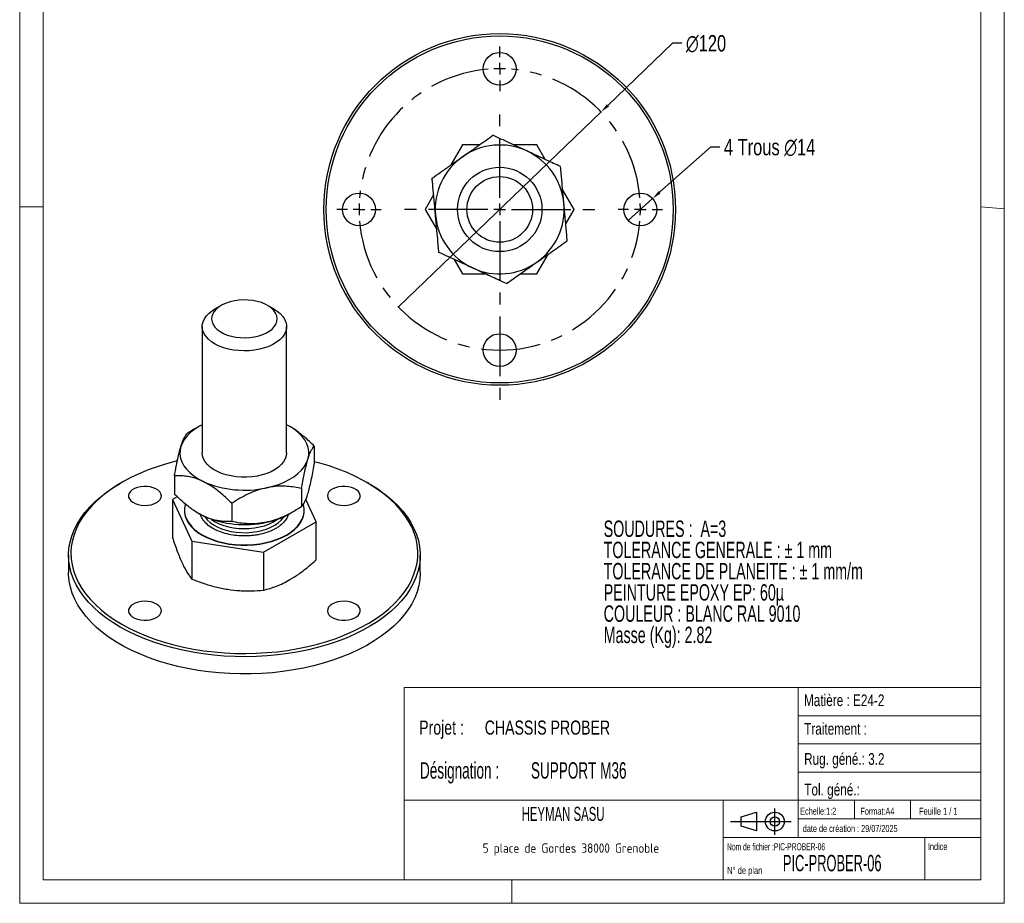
# Model space of a CAD drawing. Header units: millimetres. Extents: x 0 to 210, y 0 to 297.
# Tile 1 of 2: x 0 to 210, y 0 to 188. Entities that reach past the tile are written whole.
import ezdxf

# ---------------------------------------------------------------- set-up
doc = ezdxf.new("R2010")
doc.units = ezdxf.units.MM
doc.header["$PDSIZE"] = -1
doc.linetypes.add('CENTERX2', pattern=[20.32, 12.7, -2.54, 2.54, -2.54])
for name, color, linetype in [('COTES', 1, 'Continuous'), ('NOTES', 6, 'Continuous'), ('TRAIT-MIXTES', 3, 'CENTERX2')]:
    doc.layers.add(name, color=color, linetype=linetype)
doc.layers.add('TRAIT-FORT', color=4, linetype='Continuous', lineweight=25)
doc.styles.add('SLDTEXTSTYLE0', font='TXT', dxfattribs={"width": 0.6505})
doc.styles.add('SLDTEXTSTYLE1', font='TXT', dxfattribs={"width": 0.75})
doc.styles.add('SLDTEXTSTYLE2', font='TXT', dxfattribs={"width": 0.692308})
doc.styles.add('SLDTEXTSTYLE3', font='TXT', dxfattribs={"width": 0.7})
doc.styles.add('SLDTEXTSTYLE4', font='TXT', dxfattribs={"width": 0.568363})
doc.styles.add('SLDTEXTSTYLE5', font='TXT', dxfattribs={"width": 0.586297})
doc.styles.add('SLDTEXTSTYLE6', font='TXT', dxfattribs={"width": 0.617353})
doc.styles.add('SLDTEXTSTYLE7', font='ISOCP3', dxfattribs={"width": 0.96})
doc.styles.add('SLDTEXTSTYLE8', font='TXT', dxfattribs={"width": 0.605})
doc.dimstyles.new('SLDDIMSTYLE3', dxfattribs={"dimtxt": 3.5, "dimasz": 2, "dimexe": 0, "dimexo": 0.0625, "dimgap": 0.875, "dimtad": 0, "dimtih": 1, "dimtoh": 1, "dimlfac": 2, "dimrnd": 1e-09, "dimzin": 12, "dimdsep": 46, "dimtxsty": 'SLDTEXTSTYLE1', "dimblk1": 'NONE', "dimsah": 1, "dimcen": 0, "dimadec": 0, "dimazin": 3, "dimtfac": 1, "dimtmove": 0, "dimatfit": 3, "dimldrblk": 'NONE', "dimfxl": 1, "dimfrac": 2, "dimtolj": 1, "dimtzin": 12, "dimarcsym": 0})
doc.dimstyles.new('SLDDIMSTYLE4', dxfattribs={"dimtxt": 3.5, "dimasz": 2, "dimexe": 0, "dimexo": 0.0625, "dimgap": 0.875, "dimtad": 0, "dimtih": 1, "dimtoh": 1, "dimlfac": 2, "dimrnd": 1e-09, "dimzin": 12, "dimdsep": 46, "dimtxsty": 'SLDTEXTSTYLE1', "dimblk1": 'NONE', "dimsah": 1, "dimcen": 0, "dimadec": 0, "dimazin": 3, "dimtfac": 1, "dimtmove": 0, "dimatfit": 3, "dimldrblk": 'NONE', "dimfxl": 1, "dimfrac": 2, "dimtolj": 1, "dimtzin": 12, "dimarcsym": 0})

# ---------------------------------------------------------------- blocks, each defined once
blk = doc.blocks.new('Bloc2')
for p, q in [((2.32, 3.8), (5.55, 4.8)), ((5.55, 4.8), (5.55, 0.8)), ((9.48, 0), (9.48, 5.6)), ((0, 2.8), (12.98, 2.8)), ((2.32, 1.8), (2.32, 3.8)), ((5.55, 0.8), (2.32, 1.8))]:
    blk.add_line(p, q)
for radius in [2, 1]:
    blk.add_circle((9.48, 2.8), radius)
blk = doc.blocks.new('SW_NOTE_0')
at = {"layer": 'NOTES', "color": 0, "char_height": 3.5, "attachment_point": 1, "style": 'SLDTEXTSTYLE0'}
for s, insert in [('SOUDURES :  A=3', (0, 4.51)), ('TOLERANCE GENERALE : ± 1 mm', (0, -0.01)), ('TOLERANCE DE PLANEITE : ± 1 mm/m', (0, -4.54)), ('PEINTURE EPOXY EP: 60µ', (0, -9.07)), ('COULEUR : BLANC RAL 9010', (0, -13.59)), ('Masse (Kg): 2.82', (0, -18.12))]:
    blk.add_mtext(s, dxfattribs=dict(at, insert=insert))
blk = doc.blocks.new('SW_NOTE_1')
at = {"layer": 'NOTES', "color": 0, "char_height": 3.5, "attachment_point": 1, "style": 'SLDTEXTSTYLE6'}
for s, insert in [('Désignation :', (0, 4.51)), ('SUPPORT M36', (23.66, 4.51))]:
    blk.add_mtext(s, dxfattribs=dict(at, insert=insert))
blk = doc.blocks.new('SW_NOTE_2')
at = {"layer": 'NOTES', "color": 0, "char_height": 3, "attachment_point": 1, "style": 'SLDTEXTSTYLE1'}
for s, insert in [('Projet :', (0, 3.87)), ('CHASSIS PROBER', (13.98, 3.87))]:
    blk.add_mtext(s, dxfattribs=dict(at, insert=insert))
blk = doc.blocks.new('SW_NOTE_3')
at = {"layer": 'NOTES', "color": 0, "insert": (20.94, 2.58), "char_height": 2, "attachment_point": 2, "style": 'SLDTEXTSTYLE7'}
blk.add_mtext('5 place de Gordes 38000 Grenoble', dxfattribs=at)
blk = doc.blocks.new('_D_5')
at = {"layer": 'COTES', "color": 0, "lineweight": -2, "transparency": 16777216}
for p, q in [((139.21, 183.42), (125.43, 170.16)), ((141.21, 183.42), (139.21, 183.42)), ((80.74, 127.18), (123.98, 168.78))]:
    blk.add_line(p, q, dxfattribs=at)
at = {"layer": 'COTES', "color": 0, "transparency": 16777216}
blk.add_solid([(125.19, 170.4), (125.66, 169.92), (123.98, 168.78)], dxfattribs=at)
at = {"layer": 'Defpoints', "color": 0, "transparency": 16777216}
for p in [(123.98, 168.78), (80.74, 127.18)]:
    blk.add_point(p, dxfattribs=at)
at = {"layer": 'COTES', "color": 0, "transparency": 16777216, "insert": (142.08, 185.17), "char_height": 3.5, "attachment_point": 1, "style": 'SLDTEXTSTYLE1'}
blk.add_mtext('\\A1;∅120', dxfattribs=at)
blk = doc.blocks.new('_None')
blk = doc.blocks.new('_D_6')
at = {"layer": 'COTES', "color": 0, "lineweight": -2, "transparency": 16777216}
for p, q in [((147.3, 161.28), (136.47, 151.64)), ((149.3, 161.28), (147.3, 161.28)), ((129.75, 145.65), (134.98, 150.31))]:
    blk.add_line(p, q, dxfattribs=at)
at = {"layer": 'COTES', "color": 0, "transparency": 16777216}
blk.add_solid([(136.25, 151.88), (136.69, 151.39), (134.98, 150.31)], dxfattribs=at)
at = {"layer": 'Defpoints', "color": 0, "transparency": 16777216}
for p in [(134.98, 150.31), (129.75, 145.65)]:
    blk.add_point(p, dxfattribs=at)
at = {"layer": 'COTES', "color": 0, "transparency": 16777216, "insert": (150.17, 163.03), "char_height": 3.5, "attachment_point": 1, "style": 'SLDTEXTSTYLE1'}
blk.add_mtext('\\A1;4 Trous ∅14', dxfattribs=at)
blk = doc.blocks.new('SW_CENTERMARKSYMBOL_0')
at = {"layer": 'TRAIT-MIXTES', "color": 0}
for p, q in [((30, 32.5), (30, 34.75)), ((30, 30), (30, 31.25)), ((30, 30), (30, 28.75)), ((30, 27.5), (30, 25.25)), ((30, 2.5), (30, 22.46)), ((-2.5, 0), (-4.75, 0)), ((0, 0), (-1.25, 0)), ((0, 0), (1.25, 0)), ((30, 0), (30, 1.25)), ((2.5, 0), (4.75, 0)), ((27.5, 0), (7.54, 0)), ((30, 0), (28.75, 0)), ((30, 0), (30, -1.25)), ((30, 0), (31.25, 0)), ((32.5, 0), (52.46, 0)), ((57.5, 0), (55.25, 0)), ((60, 0), (58.75, 0)), ((60, 0), (61.25, 0)), ((62.5, 0), (64.75, 0)), ((30, -2.5), (30, -40.96))]:
    blk.add_line(p, q, dxfattribs=at)
for start, end in [(94.7746, 175.2254), (90, 92.3873), (87.6127, 90), (4.7746, 85.2254), (177.6127, 180), (180, 182.3873), (0, 2.3873), (357.6127, 0), (184.7746, 355.2254)]:
    blk.add_arc((30, 0), 30, start, end, dxfattribs=at)

msp = doc.modelspace()

# ---------------------------------------------------------------- linework, layer by layer
at = {"lineweight": 18}
for p, q in [((-0.0171, 297), (-0.0171, 0)), ((209.9829, 297), (209.9829, 0)), ((5, 291.6268), (5, 148.5091)), ((205, 291.6268), (204.9999, 5.0001)), ((-0.0171, 148.5091), (5, 148.5091)), ((5, 148.5091), (5, 5.0001)), ((205, 148.5184), (209.9829, 148.1054)), ((5, 67.6922), (5, 5.0001)), ((81.9999, 46.0001), (81.9999, 5.0001)), ((204.9999, 46.0001), (81.9999, 46.0001)), ((165.9999, 46.0001), (165.9999, 14.0001)), ((204.9999, 46.0001), (204.9999, 5.0001)), ((165.9999, 40.0001), (204.9999, 40.0001)), ((165.9999, 34.0001), (204.9999, 34.0001)), ((165.9999, 28.0001), (204.9999, 28.0001)), ((81.9999, 22.0001), (204.9999, 22.0001)), ((149.9999, 22.0001), (149.9999, 5.0001)), ((177.9999, 22.0001), (177.9999, 18.0001)), ((189.9999, 22.0001), (189.9999, 18.0001)), ((165.9999, 18.0001), (204.9999, 18.0001)), ((149.9999, 14.0001), (204.9999, 14.0001)), ((192.9999, 14.0001), (192.9999, 5.0001)), ((5, 5.0001), (204.9999, 5.0001)), ((81.9999, 5.0001), (204.9999, 5.0001)), ((104.9829, 0), (104.9829, 5.0001)), ((-0.0171, 0), (209.9829, 0))]:
    msp.add_line(p, q, dxfattribs=at)
at = {"layer": 'TRAIT-FORT', "lineweight": 25}
for p, q in [((94.4244, 161.7288), (91.9678, 157.4739)), ((98.0036, 161.7288), (94.4244, 161.7288)), ((110.3015, 161.7288), (105.3884, 161.7288)), ((112.0911, 158.6291), (110.3015, 161.7288)), ((118.2401, 147.9788), (115.7835, 152.2337)), ((88.2754, 151.0785), (86.4858, 147.9788)), ((86.4858, 147.9788), (88.9423, 143.7239)), ((116.4504, 144.8791), (118.2401, 147.9788)), ((92.6347, 137.3285), (94.4244, 134.2288)), ((110.3015, 134.2288), (112.758, 138.4837)), ((94.4244, 134.2288), (99.3375, 134.2288)), ((106.7222, 134.2288), (110.3015, 134.2288)), ((42.9579, 127.5077), (41.5435, 126.6908)), ((54.2735, 126.6908), (52.859, 127.5077)), ((38.9085, 123.0176), (38.9085, 96.0718)), ((56.9085, 96.0718), (56.9085, 123.0176)), ((37.1941, 101.1017), (35.7137, 100.2042)), ((38.1842, 101.6837), (37.1895, 101.1093)), ((57.6728, 101.6605), (57.6328, 101.6837)), ((62.8109, 97.497), (62.8109, 93.6219)), ((33.0061, 91.1728), (33.0061, 87.2977)), ((21.7413, 89.7387), (21.3877, 89.5345)), ((60.1033, 88.4656), (60.1033, 84.5905)), ((74.4293, 89.5345), (74.0757, 89.7387)), ((33.6007, 86.7079), (32.5724, 86.1142)), ((32.5724, 86.1142), (36.6817, 77.2609)), ((32.5724, 86.1142), (32.5724, 78.0126)), ((63.2446, 81.3697), (61.0294, 86.1425)), ((45.201, 85.3035), (45.201, 81.4284)), ((35.131, 83.8237), (35.131, 83.742)), ((38.1442, 83.1341), (38.1842, 83.111)), ((39.1036, 82.6261), (38.1842, 83.111)), ((57.6328, 83.111), (58.6238, 83.6833)), ((60.686, 83.742), (60.686, 83.8237)), ((52.0178, 74.8886), (63.2446, 81.3697)), ((63.2446, 73.2681), (63.2446, 81.3697)), ((36.6817, 77.2609), (52.0178, 74.8886)), ((36.6817, 77.2609), (36.6817, 69.1593)), ((10.4085, 74.2293), (10.4085, 70.5549)), ((52.0178, 74.8886), (52.0178, 66.787)), ((85.4085, 70.5549), (85.4085, 74.2293))]:
    msp.add_line(p, q, dxfattribs=at)
at = {"layer": 'TRAIT-FORT', "lineweight": 25, "flags": 128}
for points in [[(46.0968, 120.7474), (47.0775, 120.6383), (48.0751, 120.6108), (49.0693, 120.6656), (50.0399, 120.8016), (50.9671, 121.0158), (51.832, 121.3041), (52.6171, 121.6605), (53.3063, 122.0778), (53.8857, 122.5475), (54.3433, 123.0599), (54.67, 123.6048), (54.859, 124.1709), (54.9065, 124.7469), (54.8116, 125.3208), (54.5761, 125.8811), (54.2049, 126.4164), (53.7055, 126.9157), (53.0882, 127.3689), (52.3653, 127.7668), (51.5518, 128.1012), (50.664, 128.3654), (49.7202, 128.554), (48.7395, 128.6631), (47.7419, 128.6906), (46.7477, 128.6358), (45.7771, 128.4998), (44.8499, 128.2855), (43.9849, 127.9973), (43.1999, 127.6408), (42.5107, 127.2236), (41.9313, 126.7539), (41.4737, 126.2414), (41.147, 125.6966), (40.958, 125.1304), (40.9105, 124.5545), (41.0054, 123.9806), (41.2409, 123.4203), (41.6121, 122.885), (42.1115, 122.3857), (42.7288, 121.9325), (43.4517, 121.5346), (44.2652, 121.2001), (45.1529, 120.9359), (46.0968, 120.7474)], [(45.5791, 117.9991), (44.5079, 118.2072), (43.4904, 118.4911), (42.5425, 118.8465), (41.6792, 119.2676), (40.9142, 119.7479), (40.2595, 120.2798), (39.7254, 120.8548), (39.3203, 121.4639), (39.0507, 122.0976), (38.9208, 122.7457), (38.9327, 123.3981), (39.0861, 124.0446), (39.3786, 124.6748), (39.8056, 125.2789), (40.3605, 125.8473), (41.0343, 126.3711), (41.5435, 126.6908)], [(54.2735, 126.6908), (54.9028, 126.2873), (55.5575, 125.7555), (56.0916, 125.1804), (56.4967, 124.5713), (56.7663, 123.9377), (56.8962, 123.2895), (56.8843, 122.6371), (56.7309, 121.9907), (56.4384, 121.3604), (56.0114, 120.7563), (55.4565, 120.1879), (54.7827, 119.6641), (54.0004, 119.1932), (53.122, 118.7825), (52.1615, 118.4387), (51.1338, 118.1671), (50.0553, 117.972), (48.9429, 117.8565), (47.8142, 117.8223), (46.6871, 117.8701), (45.5791, 117.9991)], [(38.9085, 102.0728), (38.3257, 101.7642), (37.3475, 101.1547), (36.4849, 100.4896), (35.7476, 99.7761), (35.1435, 99.022), (34.6792, 98.2355), (34.3599, 97.4254)], [(61.4571, 94.7182), (61.628, 95.5431), (61.6485, 96.3739), (61.5186, 97.2014), (61.2395, 98.0164), (60.8143, 98.8102), (60.2478, 99.574), (59.546, 100.2994), (58.7168, 100.9785), (57.7691, 101.6038), (56.9085, 102.0728)], [(34.3599, 97.4254), (34.189, 96.6004), (34.1685, 95.7696), (34.2984, 94.9422), (34.5775, 94.1271), (35.0027, 93.3333), (35.5692, 92.5695), (36.271, 91.8441), (37.1002, 91.165), (38.0479, 90.5397), (39.1036, 89.975)], [(56.9085, 96.0718), (56.9084, 96.0519), (56.8332, 95.4009), (56.6171, 94.7605), (56.2638, 94.1407), (55.7787, 93.5514), (55.1694, 93.0019), (54.4457, 92.5007), (53.6188, 92.0559), (52.7019, 91.6744), (51.7094, 91.3622), (50.657, 91.1244), (49.5612, 90.9645), (48.4393, 90.8852), (47.3091, 90.8877), (46.1883, 90.972), (45.0947, 91.1366), (44.0454, 91.3791), (43.0571, 91.6956), (42.1453, 92.0812), (41.3243, 92.5296), (40.6072, 93.0339), (40.0053, 93.5862), (39.5279, 94.1776), (39.1828, 94.7989), (38.9752, 95.4403), (38.9085, 96.0718)], [(52.6522, 88.6214), (53.9752, 88.9485), (55.2318, 89.3536), (56.4081, 89.8323), (57.4913, 90.3793), (58.4695, 90.9888), (59.332, 91.6539), (60.0694, 92.3674), (60.6735, 93.1216), (61.1378, 93.908), (61.4571, 94.7182)], [(33.5691, 94.3279), (33.3592, 94.2765), (31.3123, 93.728), (29.3271, 93.1084), (27.4111, 92.4201), (25.5713, 91.6656), (23.8146, 90.8478), (22.1476, 89.9697), (20.5763, 89.0345), (19.1068, 88.0458), (17.7444, 87.0073), (16.4942, 85.9227), (15.3609, 84.7961), (14.3487, 83.6317), (13.4613, 82.4339), (12.702, 81.2071), (12.0737, 79.9558), (11.5788, 78.6848), (11.2189, 77.3986), (10.9956, 76.1023), (10.9096, 74.8004), (10.9612, 73.498), (11.1503, 72.1998), (11.4761, 70.9107), (11.9374, 69.6354), (12.5326, 68.3788), (13.2593, 67.1454), (14.115, 65.9399), (15.0963, 64.7668), (16.1998, 63.6303), (17.4212, 62.5349), (18.756, 61.4844), (20.1992, 60.4829), (21.7455, 59.534)], [(21.7455, 59.534), (23.3892, 58.6413), (25.1241, 57.8082), (26.9437, 57.0376), (28.8413, 56.3325), (30.8099, 55.6955), (32.8421, 55.129), (34.9303, 54.635), (37.0668, 54.2155), (39.2436, 53.8719), (41.4526, 53.6056), (43.6857, 53.4175), (45.9345, 53.3083), (48.1906, 53.2785), (50.4457, 53.3282), (52.6913, 53.4571), (54.9192, 53.6649), (57.121, 53.9506), (59.2884, 54.3133), (61.4136, 54.7516), (63.4885, 55.2639), (65.5055, 55.8482), (67.457, 56.5025), (69.3358, 57.2242), (71.1348, 58.0107), (72.8475, 58.8591), (74.4674, 59.7661), (75.9885, 60.7285), (77.4051, 61.7426), (78.712, 62.8047), (79.9043, 63.9108), (80.9776, 65.0568), (81.9279, 66.2384), (82.7516, 67.4513), (83.4457, 68.6909), (84.0075, 69.9527), (84.4351, 71.2319), (84.7269, 72.5237), (84.8816, 73.8234), (84.8988, 75.1261), (84.7784, 76.4271), (84.5209, 77.7213), (84.1271, 79.0041), (83.5986, 80.2707), (82.9373, 81.5163), (82.1458, 82.7363), (81.2268, 83.9261), (80.184, 85.0814), (79.021, 86.1979), (77.7423, 87.2714), (76.3526, 88.2978), (74.8571, 89.2735), (73.2614, 90.1947), (71.5714, 91.058), (69.7933, 91.8603), (67.9338, 92.5984), (65.9998, 93.2698), (63.9985, 93.8718), (62.8109, 94.1881)], [(21.392, 58.9216), (19.8248, 59.8833), (18.362, 60.8984), (17.0092, 61.963), (15.7713, 63.0733), (14.6529, 64.2251), (13.6583, 65.4141), (12.7911, 66.6359), (12.0545, 67.8859), (11.4513, 69.1596), (10.9837, 70.452), (10.6535, 71.7586), (10.4619, 73.0743), (10.4096, 74.3944), (10.4968, 75.7138), (10.7231, 77.0277), (11.0878, 78.3312), (11.5895, 79.6194), (12.2262, 80.8876), (12.9958, 82.131), (13.8951, 83.345), (14.9211, 84.5251), (16.0697, 85.6669), (17.3368, 86.7662), (18.7176, 87.8188), (20.207, 88.8208), (21.3877, 89.5345)], [(74.4293, 89.5345), (75.2213, 89.063), (76.737, 88.0742), (78.1455, 87.0338), (79.4414, 85.9459), (80.6201, 84.8143), (81.6771, 83.6434), (82.6084, 82.4374), (83.4107, 81.2009), (84.0809, 79.9385), (84.6165, 78.6549), (85.0156, 77.3547), (85.2767, 76.043), (85.3987, 74.7245), (85.3812, 73.4041), (85.2244, 72.0869), (84.9287, 70.7776), (84.4954, 69.4811), (83.9259, 68.2023), (83.2224, 66.9459), (82.3876, 65.7166), (81.4245, 64.519), (80.3367, 63.3575), (79.1283, 62.2365), (77.8037, 61.1601), (76.3679, 60.1322), (74.8263, 59.1569), (73.1845, 58.2376), (71.4487, 57.3777), (69.6253, 56.5806), (67.7212, 55.8492), (65.7433, 55.1861), (63.6991, 54.5938), (61.5961, 54.0746), (59.4422, 53.6304), (57.2454, 53.2628), (55.0139, 52.9732), (52.756, 52.7626), (50.48, 52.632), (48.1944, 52.5816), (45.9078, 52.6118), (43.6287, 52.7225), (41.3654, 52.9131), (39.1265, 53.183), (36.9203, 53.5312), (34.7549, 53.9564), (32.6385, 54.4571), (30.5788, 55.0313), (28.5837, 55.6769), (26.6604, 56.3915), (24.8162, 57.1725), (23.0579, 58.0169), (21.392, 58.9216)], [(29.1702, 85.455), (29.6177, 85.7718), (29.9456, 86.1342), (30.1404, 86.5272), (30.1942, 86.9349), (30.1047, 87.3404), (29.8756, 87.7273), (29.5164, 88.0796), (29.0416, 88.3829), (28.4708, 88.6249), (27.8273, 88.7956), (27.1375, 88.888), (26.4295, 88.8984), (25.7325, 88.8262), (25.0748, 88.6746), (24.4835, 88.4496), (23.9827, 88.1605), (23.593, 87.8192), (23.3303, 87.4395), (23.2054, 87.0371), (23.2233, 86.6284), (23.3834, 86.2302), (23.6791, 85.8587), (24.0982, 85.5292), (24.6237, 85.2551), (25.234, 85.0477), (25.9041, 84.9155), (26.6066, 84.8638), (27.3128, 84.8949), (27.9936, 85.0073), (28.6213, 85.1966), (29.1702, 85.455)], [(66.6468, 85.455), (67.1957, 85.1966), (67.8234, 85.0073), (68.5042, 84.8949), (69.2104, 84.8638), (69.9129, 84.9155), (70.583, 85.0477), (71.1933, 85.2551), (71.7187, 85.5292), (72.1379, 85.8587), (72.4336, 86.2302), (72.5937, 86.6284), (72.6116, 87.0371), (72.4867, 87.4395), (72.224, 87.8192), (71.8343, 88.1605), (71.3335, 88.4496), (70.7422, 88.6746), (70.0845, 88.8262), (69.3875, 88.8984), (68.6795, 88.888), (67.9897, 88.7956), (67.3462, 88.6249), (66.7754, 88.3829), (66.3006, 88.0796), (65.9413, 87.7273), (65.7123, 87.3404), (65.6228, 86.9349), (65.6766, 86.5272), (65.8714, 86.1342), (66.1993, 85.7718), (66.6468, 85.455)], [(35.3372, 85.1435), (35.2883, 84.9776), (35.1485, 84.2097), (35.1485, 83.4376), (35.2883, 82.6697), (35.5664, 81.9145), (35.9797, 81.1802), (36.5237, 80.4749), (37.1924, 79.8062), (37.9785, 79.1816), (38.8734, 78.6078), (39.8674, 78.0912), (40.9494, 77.6374), (42.1076, 77.2513), (43.3294, 76.9373), (44.6014, 76.6987), (45.9097, 76.5382), (47.2398, 76.4575), (48.5772, 76.4575), (49.9073, 76.5382), (51.2156, 76.6987), (52.4875, 76.9373), (53.7094, 77.2513), (54.8676, 77.6374), (55.9496, 78.0912), (56.9436, 78.6078), (57.8385, 79.1816), (58.6246, 79.8062), (59.2933, 80.4749), (59.8373, 81.1802), (60.2506, 81.9145), (60.5287, 82.6697), (60.6685, 83.4376), (60.6685, 84.2097), (60.5287, 84.9776), (60.5124, 85.0355)], [(35.131, 83.742), (35.1485, 83.356), (35.2883, 82.5881), (35.5664, 81.8329), (35.9797, 81.0986), (36.5237, 80.3932), (37.1924, 79.7246), (37.9785, 79.0999), (38.8734, 78.5262), (39.8674, 78.0095), (40.9494, 77.5557), (42.1076, 77.1697), (43.3294, 76.8556), (44.6014, 76.617), (45.9097, 76.4565), (47.2398, 76.3758), (48.5772, 76.3758), (49.9073, 76.4565), (51.2156, 76.617), (52.4875, 76.8556), (53.7094, 77.1697), (54.8676, 77.5557), (55.9496, 78.0095), (56.9436, 78.5262), (57.8385, 79.0999), (58.6246, 79.7246), (59.2933, 80.3932), (59.8373, 81.0986), (60.2506, 81.8329), (60.5287, 82.5881), (60.6685, 83.356), (60.686, 83.742)], [(39.4431, 82.4679), (39.5063, 82.37), (39.9768, 81.7767), (40.5723, 81.2222), (41.2836, 80.7152), (42.0994, 80.2636), (43.0067, 79.8745), (43.9914, 79.5542), (45.0379, 79.3077), (46.1296, 79.1388), (47.2494, 79.0503), (48.3795, 79.0435), (49.5023, 79.1184), (50.5999, 79.2741), (51.655, 79.5079), (52.6511, 79.8162), (53.5724, 80.1942), (54.4043, 80.6358), (55.1339, 81.1342), (55.7494, 81.6814), (56.2413, 82.2688), (56.3739, 82.4679)], [(40.8026, 81.9274), (40.9142, 81.8461), (41.6792, 81.3659), (42.5425, 80.9447), (43.4904, 80.5894), (44.5079, 80.3054), (45.5791, 80.0973), (46.6871, 79.9683), (47.8142, 79.9205), (48.9429, 79.9547), (50.0553, 80.0702), (51.1338, 80.2653), (52.1615, 80.5369), (53.122, 80.8808), (54.0004, 81.2914), (54.7827, 81.7623), (55.0144, 81.9274)], [(85.4085, 70.5549), (85.4074, 70.3898), (85.3202, 69.0704), (85.0939, 67.7565), (84.7292, 66.453), (84.2275, 65.1648), (83.5907, 63.8966), (82.8212, 62.6532), (81.9218, 61.4392), (80.8959, 60.2591), (79.7473, 59.1173), (78.4802, 58.018), (77.0994, 56.9654), (75.61, 55.9633), (74.0175, 55.0156), (72.328, 54.1256), (70.5475, 53.2967), (68.6829, 52.5321), (66.741, 51.8345), (64.729, 51.2065), (62.6544, 50.6505), (60.525, 50.1686), (58.3487, 49.7625), (56.1335, 49.4337), (53.8877, 49.1835), (51.6197, 49.0128), (49.3379, 48.9223), (47.0507, 48.9122), (44.7668, 48.9827), (42.4945, 49.1334), (40.2424, 49.3638), (38.0188, 49.673), (35.832, 50.0599), (33.6901, 50.523), (31.6011, 51.0607), (29.5727, 51.6709), (27.6126, 52.3513), (25.728, 53.0994), (23.9259, 53.9125), (22.213, 54.7875), (20.5957, 55.7212), (19.08, 56.71), (17.6715, 57.7503), (16.3755, 58.8383), (15.1969, 59.9698), (14.1399, 61.1408), (13.2086, 62.3467), (12.4063, 63.5832), (11.7361, 64.8456), (11.2004, 66.1293), (10.8014, 67.4294), (10.5403, 68.7412), (10.4183, 70.0597), (10.4085, 70.5549)], [(29.1702, 63.8202), (28.6213, 64.0785), (27.9936, 64.2678), (27.3128, 64.3803), (26.6066, 64.4113), (25.9041, 64.3597), (25.234, 64.2274), (24.6237, 64.02), (24.0982, 63.746), (23.6791, 63.4164), (23.3834, 63.045), (23.2233, 62.6467), (23.2054, 62.238), (23.3303, 61.8356), (23.593, 61.456), (23.9827, 61.1146), (24.4835, 60.8255), (25.0748, 60.6005), (25.7325, 60.4489), (26.4295, 60.3768), (27.1375, 60.3871), (27.8273, 60.4795), (28.4708, 60.6502), (29.0416, 60.8922), (29.5164, 61.1956), (29.8756, 61.5479), (30.1047, 61.9347), (30.1942, 62.3403), (30.1404, 62.7479), (29.9456, 63.141), (29.6177, 63.5033), (29.1702, 63.8202)], [(66.6468, 63.8202), (66.1993, 63.5033), (65.8714, 63.141), (65.6766, 62.7479), (65.6228, 62.3403), (65.7123, 61.9347), (65.9413, 61.5479), (66.3006, 61.1956), (66.7754, 60.8922), (67.3462, 60.6502), (67.9897, 60.4795), (68.6795, 60.3871), (69.3875, 60.3768), (70.0845, 60.4489), (70.7422, 60.6005), (71.3335, 60.8255), (71.8343, 61.1146), (72.224, 61.456), (72.4867, 61.8356), (72.6116, 62.238), (72.5937, 62.6467), (72.4336, 63.045), (72.1379, 63.4164), (71.7187, 63.746), (71.1933, 64.02), (70.583, 64.2274), (69.9129, 64.3597), (69.2104, 64.4113), (68.5042, 64.3803), (67.8234, 64.2678), (67.1957, 64.0785), (66.6468, 63.8202)]]:
    msp.add_lwpolyline(points, dxfattribs=at)
at = {"layer": 'TRAIT-FORT', "lineweight": 25}
for centre, radius in [((102.3629, 147.9788), 37.5), ((102.3629, 147.9788), 37), ((102.3629, 177.9788), 3.5), ((102.3629, 147.9788), 9), ((102.3629, 147.9788), 7), ((72.3629, 147.9788), 3.5), ((132.3629, 147.9788), 3.5), ((102.3629, 117.9788), 3.5)]:
    msp.add_circle(centre, radius, dxfattribs=at)
for centre, radius, start, end in [((102.3629, 147.9788), 13.75, 65.181405, 125.181405), ((102.3629, 147.9788), 13.75, 5.181405, 65.181405), ((102.3629, 147.9788), 13.75, 125.181405, 185.181405), ((102.3629, 147.9788), 13.75, 305.181405, 5.181405), ((102.3629, 147.9788), 13.75, 185.181405, 245.181405), ((102.3629, 147.9788), 13.75, 245.181405, 305.181405), ((47.9437, 109.976), 21.8675, 246.15523, 282.434038), ((47.9437, 102.6272), 21.8675, 246.15523, 282.434038), ((49.3544, 97.8724), 16.9243, 281.236309, 299.284419)]:
    msp.add_arc(centre, radius, start, end, dxfattribs=at)
for points, knots in [([(94.4406, 159.2171), (95.0049, 159.6148), (96.145, 160.4186), (97.8047, 161.5885), (99.4094, 162.7197), (100.421, 163.4329), (100.9291, 163.791)], [0, 0, 0, 0, 0.2495781, 0.50436449, 0.75104713, 1, 1, 1, 1]), ([(108.1345, 160.4589), (107.5079, 160.7486), (106.2417, 161.3342), (104.3987, 162.1865), (102.6167, 163.0106), (101.4933, 163.5301), (100.9291, 163.791)], [0, 0, 0, 0, 0.2495781, 0.50436449, 0.75104713, 1, 1, 1, 1]), ([(115.3398, 157.1267), (114.8505, 157.353), (113.872, 157.8055), (112.3292, 158.519), (110.7181, 159.264), (109.3032, 159.9184), (108.4363, 160.3193), (108.1345, 160.4589)], [0, 0, 0, 0, 0.21616389, 0.43222886, 0.65446112, 0.87969267, 1, 1, 1, 1]), ([(87.9522, 154.6432), (88.5399, 155.0574), (89.4233, 155.6802), (90.6507, 156.5454), (91.6073, 157.2198), (92.599, 157.9189), (93.418, 158.4962), (94.0328, 158.9296), (94.3046, 159.1212), (94.4406, 159.2171)], [0, 0, 0, 0, 0.28745247, 0.43214657, 0.57529587, 0.72750797, 0.8796901, 0.93980594, 1, 1, 1, 1]), ([(116.0567, 149.2205), (116.0426, 149.3769), (115.9839, 150.0238), (115.8809, 151.1595), (115.748, 152.6251), (115.6166, 154.0744), (115.4793, 155.5884), (115.3888, 156.587), (115.3398, 157.1267)], [0, 0, 0, 0, 0.056782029, 0.235028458, 0.413325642, 0.598006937, 0.782757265, 1, 1, 1, 1]), ([(88.6691, 146.737), (88.6549, 146.8933), (88.5965, 147.5378), (88.4935, 148.6736), (88.3608, 150.1374), (88.2291, 151.5899), (88.1174, 152.8214), (88.0253, 153.837), (87.9766, 154.3743), (87.9522, 154.6432)], [0, 0, 0, 0, 0.0567798, 0.23411516, 0.41331567, 0.59740236, 0.78273364, 0.89129985, 1, 1, 1, 1]), ([(116.7737, 141.3144), (116.732, 141.7744), (116.6484, 142.6961), (116.5258, 144.0474), (116.4076, 145.3517), (116.2935, 146.6098), (116.1762, 147.903), (116.0967, 148.7801), (116.0567, 149.2205)], [0, 0, 0, 0, 0.18539116, 0.37149758, 0.5260816, 0.68149617, 0.84007181, 1, 1, 1, 1]), ([(89.386, 138.8309), (89.3443, 139.2909), (89.2607, 140.2127), (89.1021, 141.9618), (88.9439, 143.7068), (88.7884, 145.4214), (88.7089, 146.2985), (88.6691, 146.737)], [0, 0, 0, 0, 0.18543218, 0.37157977, 0.68142987, 0.84072699, 1, 1, 1, 1]), ([(110.2852, 136.7405), (110.8494, 137.1382), (111.9896, 137.942), (113.6492, 139.1119), (115.254, 140.2431), (116.2656, 140.9562), (116.7737, 141.3144)], [0, 0, 0, 0, 0.2495781, 0.50436449, 0.75104713, 1, 1, 1, 1]), ([(96.5914, 135.4987), (95.9649, 135.7885), (94.6987, 136.374), (92.8557, 137.2263), (91.0737, 138.0505), (89.9503, 138.57), (89.386, 138.8309)], [0, 0, 0, 0, 0.2495781, 0.50436449, 0.75104713, 1, 1, 1, 1]), ([(103.7968, 132.1665), (104.2374, 132.4772), (105.1185, 133.0983), (106.5078, 134.0777), (107.9587, 135.1004), (109.2328, 135.9986), (110.0134, 136.5489), (110.2852, 136.7405)], [0, 0, 0, 0, 0.21616389, 0.43222886, 0.65446112, 0.87969267, 1, 1, 1, 1]), ([(103.7968, 132.1665), (103.3089, 132.3922), (102.3305, 132.8447), (100.7877, 133.5581), (99.1751, 134.3039), (97.91, 134.8889), (97.0443, 135.2893), (96.7425, 135.4289), (96.5914, 135.4987)], [0, 0, 0, 0, 0.21551376, 0.43221979, 0.65444792, 0.87967529, 0.93979853, 1, 1, 1, 1]), ([(62.8109, 97.497), (62.4561, 97.8493), (61.7453, 98.5554), (60.703, 99.4872), (59.6973, 100.3085), (58.7265, 101.0058), (58.047, 101.4595), (57.6904, 101.6484), (57.6702, 101.6591)], [0, 0, 0, 0, 0.218206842, 0.437255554, 0.619202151, 0.80212631, 0.988771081, 1, 1, 1, 1]), ([(34.3599, 97.4254), (34.4776, 97.7933), (34.7155, 98.5368), (35.0618, 99.3047), (35.3966, 99.8688), (35.6076, 100.0921), (35.7137, 100.2042)], [0, 0, 0, 0, 0.2495781, 0.50436449, 0.75104713, 1, 1, 1, 1]), ([(33.0061, 91.1728), (33.1287, 91.8593), (33.3131, 92.8915), (33.5692, 94.1768), (33.8376, 95.439), (34.075, 96.4172), (34.2748, 97.1372), (34.3315, 97.3293), (34.3599, 97.4254)], [0, 0, 0, 0, 0.28753017, 0.43226338, 0.57545137, 0.87965758, 0.93978967, 1, 1, 1, 1]), ([(61.4571, 94.7182), (61.5748, 95.0861), (61.8127, 95.8295), (62.159, 96.5975), (62.4938, 97.1616), (62.7048, 97.3848), (62.8109, 97.497)], [0, 0, 0, 0, 0.2495781, 0.50436449, 0.75104713, 1, 1, 1, 1]), ([(60.1033, 88.4656), (60.1953, 88.9828), (60.3791, 90.0172), (60.669, 91.4965), (60.9717, 92.8904), (61.2375, 93.9626), (61.4004, 94.523), (61.4571, 94.7182)], [0, 0, 0, 0, 0.21616389, 0.43222886, 0.65446112, 0.87969267, 1, 1, 1, 1]), ([(61.4571, 87.3693), (61.5748, 87.7867), (61.8127, 88.6303), (62.159, 90.1724), (62.4938, 91.8419), (62.7048, 93.0268), (62.8109, 93.6219)], [0, 0, 0, 0, 0.249578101, 0.504364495, 0.751047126, 1, 1, 1, 1]), ([(39.1036, 89.975), (38.983, 90.0317), (38.486, 90.2653), (37.61, 90.6021), (36.4811, 90.9159), (35.3609, 91.1098), (34.4112, 91.1842), (33.6279, 91.1968), (33.2135, 91.1808), (33.0061, 91.1728)], [0, 0, 0, 0, 0.0567798, 0.23411516, 0.41331567, 0.59740236, 0.78273364, 0.89129985, 1, 1, 1, 1]), ([(45.201, 85.3035), (44.8462, 85.6559), (44.1353, 86.3623), (42.7862, 87.5666), (41.115, 88.8866), (39.78, 89.609), (39.1036, 89.975)], [0, 0, 0, 0, 0.18549542, 0.37170651, 0.68166229, 1, 1, 1, 1]), ([(52.6522, 88.6214), (52.0042, 88.4591), (50.6949, 88.1313), (48.789, 87.3398), (46.9462, 86.396), (45.7845, 85.6688), (45.201, 85.3035)], [0, 0, 0, 0, 0.2495781, 0.50436449, 0.75104713, 1, 1, 1, 1]), ([(60.1033, 88.4656), (59.5988, 88.5685), (58.587, 88.775), (56.9916, 88.9486), (55.324, 88.9818), (54.0157, 88.8627), (53.1205, 88.7165), (52.8083, 88.6531), (52.6522, 88.6214)], [0, 0, 0, 0, 0.21551376, 0.43221979, 0.65444792, 0.87967529, 0.93979853, 1, 1, 1, 1]), ([(39.1036, 82.6261), (38.983, 82.6855), (38.36, 82.9925), (37.484, 83.5165), (36.4996, 84.2073), (35.4967, 84.9793), (34.5417, 85.8102), (33.6279, 86.6752), (33.2135, 87.0901), (33.0061, 87.2977)], [0, 0, 0, 0, 0.05678465, 0.29350115, 0.41329397, 0.53019995, 0.78271507, 0.89129055, 1, 1, 1, 1]), ([(60.1033, 84.5905), (60.1953, 84.6865), (60.3791, 84.8786), (60.669, 85.3331), (60.9717, 85.9586), (61.2375, 86.6599), (61.4004, 87.1861), (61.4571, 87.3693)], [0, 0, 0, 0, 0.21616389, 0.43222886, 0.65446112, 0.87969267, 1, 1, 1, 1]), ([(60.1033, 84.5905), (59.5988, 84.2734), (58.587, 83.6375), (56.9916, 82.7869), (55.324, 82.046), (54.0157, 81.6098), (53.1205, 81.3762), (52.8083, 81.3071), (52.6522, 81.2725)], [0, 0, 0, 0, 0.21551376, 0.43221979, 0.65444792, 0.87967529, 0.93979853, 1, 1, 1, 1]), ([(45.4497, 78.5263), (44.898, 78.63), (43.7616, 78.8435), (42.4622, 79.3065), (41.4931, 79.7657), (40.5833, 80.2969), (39.6203, 81.0617), (38.9608, 81.9253), (38.6417, 82.5675), (38.5668, 82.8541), (38.5396, 82.9581)], [0, 0, 0, 0, 0.15905147, 0.32763005, 0.41552424, 0.50344255, 0.68275582, 0.86206909, 0.94996328, 1, 1, 1, 1]), ([(45.201, 81.4284), (44.8462, 81.4176), (44.1353, 81.396), (42.7864, 81.4863), (41.4419, 81.7393), (40.1197, 82.1675), (39.4432, 82.4728), (39.1036, 82.6261)], [0, 0, 0, 0, 0.1854314, 0.37157822, 0.68142703, 0.8400371, 1, 1, 1, 1]), ([(57.2428, 82.9348), (57.1985, 82.7568), (57.0718, 82.2476), (56.5099, 81.433), (55.7366, 80.6791), (54.9371, 80.1202), (54.018, 79.5947), (52.6924, 79.0402), (51.1981, 78.655), (49.9498, 78.4577), (48.7128, 78.3397), (47.1864, 78.3137), (46.0173, 78.4568), (45.4497, 78.5263)], [0, 0, 0, 0, 0.05888756, 0.16850604, 0.28469063, 0.34526742, 0.40586083, 0.52944378, 0.65302673, 0.71360352, 0.77419693, 0.89038152, 1, 1, 1, 1]), ([(52.6522, 81.2725), (52.0042, 81.1598), (50.6949, 80.932), (48.789, 80.9147), (46.9462, 81.0764), (45.7845, 81.3107), (45.201, 81.4284)], [0, 0, 0, 0, 0.2495781, 0.50436449, 0.75104713, 1, 1, 1, 1]), ([(32.5724, 78.0126), (32.7382, 77.5119), (33.0705, 76.509), (33.5804, 75.0952), (34.1, 73.7597), (34.451, 72.9762), (34.627, 72.5831)], [0, 0, 0, 0, 0.24726861, 0.49536257, 0.74687401, 1, 1, 1, 1]), ([(34.627, 72.5831), (34.7984, 72.2269), (35.1424, 71.512), (35.6581, 70.6108), (36.1728, 69.8164), (36.5118, 69.3786), (36.6817, 69.1593)], [0, 0, 0, 0, 0.24649114, 0.49459325, 0.74679314, 1, 1, 1, 1]), ([(57.6312, 69.0248), (58.2562, 69.4079), (59.1961, 69.9841), (60.4343, 70.8997), (61.689, 71.8863), (62.6166, 72.7102), (63.2446, 73.2681)], [0, 0, 0, 0, 0.32889292, 0.49457801, 0.65777531, 1, 1, 1, 1]), ([(36.6817, 69.1593), (37.5083, 68.8428), (38.7499, 68.3674), (40.4342, 67.8446), (42.1567, 67.3688), (43.4667, 67.1308), (44.3497, 66.9703)], [0, 0, 0, 0, 0.3298121, 0.49538346, 0.65985346, 1, 1, 1, 1]), ([(52.0178, 66.787), (52.4709, 66.9052), (53.3787, 67.1421), (54.7718, 67.6312), (56.1914, 68.2348), (57.1503, 68.7609), (57.6312, 69.0248)], [0, 0, 0, 0, 0.24726861, 0.49536257, 0.74687401, 1, 1, 1, 1]), ([(44.3497, 66.9703), (45.2035, 66.8606), (46.4875, 66.6956), (48.1788, 66.6348), (49.8928, 66.632), (51.1599, 66.7244), (52.0178, 66.787)], [0, 0, 0, 0, 0.32889292, 0.49457801, 0.65777531, 1, 1, 1, 1])]:
    msp.add_open_spline(points, degree=3, knots=knots, dxfattribs=at)

# ---------------------------------------------------------------- block references
msp.add_blockref('Bloc2', (151.5598, 14.6344))
at = {"layer": 'NOTES'}
for name, p in [('SW_NOTE_0', (124.5341, 77.1242)), ('SW_NOTE_2', (85.1846, 35.1065)), ('SW_NOTE_1', (85.3622, 25.5802)), ('SW_NOTE_3', (96.6254, 10.1914))]:
    msp.add_blockref(name, p, dxfattribs=at)
at = {"layer": 'TRAIT-MIXTES'}
msp.add_blockref('SW_CENTERMARKSYMBOL_0', (72.3629, 147.9788), dxfattribs=at)

# ---------------------------------------------------------------- texts
at = {"layer": 'NOTES'}
for s, insert, char_height, attachment_point, style in [('Matière : E24-2', (167.2664, 44.5552), 2.5, 1, 'SLDTEXTSTYLE1'), ('Traitement :', (167.2982, 38.4681), 2.5, 1, 'SLDTEXTSTYLE1'), ('Rug. géné.: 3.2', (167.2846, 32.034), 2.5, 1, 'SLDTEXTSTYLE1'), ('Tol. géné.:', (167.3235, 25.4994), 2.5, 1, 'SLDTEXTSTYLE1'), ('HEYMAN SASU', (115.8788, 20.5701), 3, 2, 'SLDTEXTSTYLE8'), ('Echelle:1:2', (166.4533, 20.4048), 1.5, 1, 'SLDTEXTSTYLE1'), ('Format:A4', (179.2892, 20.3802), 1.5, 1, 'SLDTEXTSTYLE1'), ('Feuille 1 / 1', (191.8063, 20.384), 1.5, 1, 'SLDTEXTSTYLE2'), ('date de création : 29/07/2025', (167.0088, 16.6948), 1.5, 1, 'SLDTEXTSTYLE1'), ('Nom de fichier :PIC-PROBER-06', (150.8523, 12.8154), 1.5, 1, 'SLDTEXTSTYLE4'), ('Indice', (193.6926, 12.8602), 1.5, 1, 'SLDTEXTSTYLE1'), ('PIC-PROBER-06', (162.7559, 10.3295), 3.5, 1, 'SLDTEXTSTYLE5'), ('N° de plan', (150.878, 7.7651), 1.5, 1, 'SLDTEXTSTYLE3')]:
    msp.add_mtext(s, dxfattribs=dict(at, insert=insert, char_height=char_height, attachment_point=attachment_point, style=style))

# ---------------------------------------------------------------- dimensions: what is measured, and where the dimension line sits
at = {"layer": 'COTES'}
dim = msp.add_diameter_dim_2p(p1=(80.7417, 127.1816), p2=(123.9841, 168.776), dimstyle='SLDDIMSTYLE3', dxfattribs=at)
dim.commit()
dim.dimension.update_dxf_attribs({"geometry": '_D_5', "text_midpoint": (146.2391, 183.4195), "dimtype": 163})
dim = msp.add_diameter_dim_2p(p1=(129.7488, 145.6515), p2=(134.977, 150.3061), text='4 Trous <>', dimstyle='SLDDIMSTYLE4', dxfattribs=at)
dim.commit()
dim.dimension.update_dxf_attribs({"geometry": '_D_6', "text_midpoint": (163.7371, 161.2768), "dimtype": 163})

doc.saveas('drawing.dxf')
